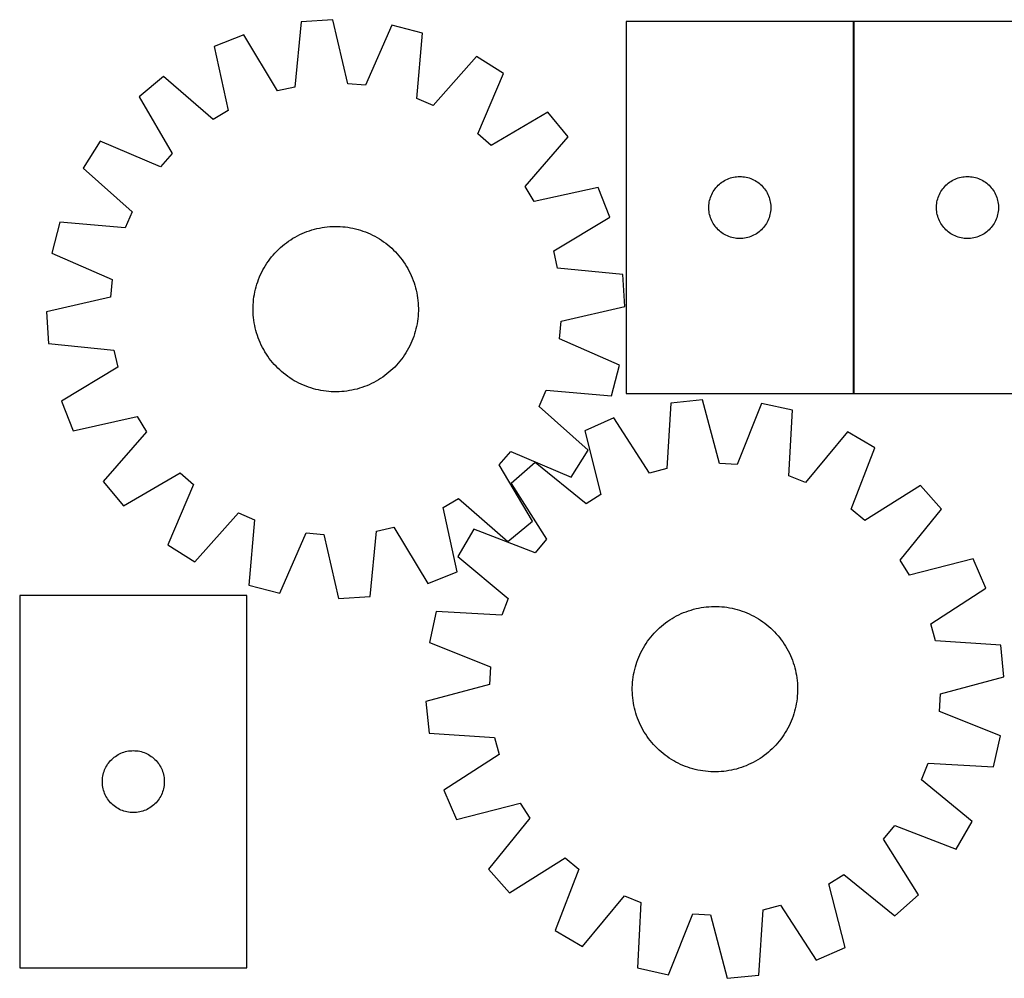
# Model space of a CAD drawing. Header units: millimetres. Extents: x 7 to 1493, y 7 to 471.
# Tile 2 of 4: x 268 to 744, y 7 to 471. Entities that reach past the tile are written whole.
import ezdxf

# ---------------------------------------------------------------- set-up
doc = ezdxf.new("R2010")
doc.units = ezdxf.units.MM
doc.layers.add('COMMON', color=5, linetype='CONTINUOUS', true_color=0x0000ff)
doc.layers.add('CUT', color=7, linetype='CONTINUOUS', true_color=0x000000)

msp = doc.modelspace()

# ---------------------------------------------------------------- linework, layer by layer
at = {"layer": 'COMMON'}
msp.add_line((671.262406, 289.876767), (671.262406, 469.876767), dxfattribs=at)
at = {"layer": 'CUT'}
for p, q in [((403.911977, 469.749471), (400.798048, 438.13811)), ((419.266126, 470.739756), (403.911977, 469.749471)), ((426.414991, 439.790306), (419.266126, 470.739756)), ((447.682512, 468.098771), (434.952542, 438.996836)), ((462.59119, 464.295894), (447.682512, 468.098771)), ((561.162405, 469.876767), (561.162405, 289.876767)), ((671.162405, 469.876767), (561.162405, 469.876767)), ((671.162405, 289.876767), (671.162405, 469.876767)), ((671.362406, 469.876767), (671.362406, 289.876767)), ((781.362406, 469.876767), (671.362406, 469.876767)), ((376.070278, 463.480052), (361.77363, 457.793542)), ((392.433159, 436.254496), (376.070278, 463.480052)), ((459.826259, 432.652097), (462.59119, 464.295894)), ((361.77363, 457.793542), (368.580556, 426.767093)), ((488.80067, 453.003022), (467.700757, 429.259214)), ((501.804512, 444.779237), (488.80067, 453.003022)), ((337.231958, 443.227411), (325.392265, 433.401312)), ((361.207142, 422.390778), (337.231958, 443.227411)), ((489.396435, 415.538608), (501.804512, 444.779237)), ((434.952542, 438.996836), (426.414991, 439.790306)), ((400.798048, 438.13811), (392.433159, 436.254496)), ((325.392265, 433.401312), (341.453736, 405.996862)), ((467.700757, 429.259214), (459.826259, 432.652097)), ((368.580556, 426.767093), (361.207142, 422.390778)), ((523.24152, 425.939902), (495.837069, 409.878431)), ((533.067619, 414.100209), (523.24152, 425.939902)), ((495.837069, 409.878431), (489.396435, 415.538608)), ((306.55293, 411.964305), (298.329145, 398.960463)), ((335.793559, 399.556228), (306.55293, 411.964305)), ((512.230985, 390.125025), (533.067619, 414.100209)), ((341.453736, 405.996862), (335.793559, 399.556228)), ((298.329145, 398.960463), (322.072953, 377.860549)), ((605.693242, 390.61905), (606.260123, 391.143746)), ((606.260123, 391.143746), (606.853262, 391.638564)), ((606.853262, 391.638564), (607.471088, 392.102192)), ((607.471088, 392.102192), (608.111962, 392.533401)), ((608.111962, 392.533401), (608.774184, 392.931046)), ((608.774184, 392.931046), (609.455998, 393.294073)), ((609.455998, 393.294073), (610.155596, 393.621521)), ((610.155596, 393.621521), (610.871123, 393.912519)), ((610.871123, 393.912519), (611.600682, 394.166298)), ((611.600682, 394.166298), (612.342338, 394.382183)), ((612.342338, 394.382183), (613.094124, 394.559602)), ((613.094124, 394.559602), (613.854046, 394.698086)), ((613.854046, 394.698086), (614.62009, 394.797265)), ((614.62009, 394.797265), (615.390223, 394.856879)), ((615.390223, 394.856879), (616.162405, 394.876767)), ((616.162405, 394.876767), (616.934586, 394.856879)), ((616.934586, 394.856879), (617.70472, 394.797265)), ((617.70472, 394.797265), (618.470763, 394.698086)), ((618.470763, 394.698086), (619.230686, 394.559602)), ((619.230686, 394.559602), (619.982471, 394.382183)), ((619.982471, 394.382183), (620.724127, 394.166298)), ((620.724127, 394.166298), (621.453686, 393.912519)), ((621.453686, 393.912519), (622.169213, 393.621521)), ((622.169213, 393.621521), (622.868812, 393.294073)), ((622.868812, 393.294073), (623.550626, 392.931046)), ((623.550626, 392.931046), (624.212848, 392.533401)), ((624.212848, 392.533401), (624.853721, 392.102192)), ((624.853721, 392.102192), (625.471547, 391.638564)), ((625.471547, 391.638564), (626.064687, 391.143746)), ((626.064687, 391.143746), (626.631567, 390.61905)), ((715.893243, 390.61905), (716.460124, 391.143746)), ((716.460124, 391.143746), (717.053263, 391.638564)), ((717.053263, 391.638564), (717.671089, 392.102192)), ((717.671089, 392.102192), (718.311963, 392.533401)), ((718.311963, 392.533401), (718.974185, 392.931046)), ((718.974185, 392.931046), (719.655999, 393.294073)), ((719.655999, 393.294073), (720.355597, 393.621521)), ((720.355597, 393.621521), (721.071124, 393.912519)), ((721.071124, 393.912519), (721.800683, 394.166298)), ((721.800683, 394.166298), (722.542339, 394.382183)), ((722.542339, 394.382183), (723.294125, 394.559602)), ((723.294125, 394.559602), (724.054047, 394.698086)), ((724.054047, 394.698086), (724.820091, 394.797265)), ((724.820091, 394.797265), (725.590224, 394.856879)), ((725.590224, 394.856879), (726.362406, 394.876767)), ((726.362406, 394.876767), (727.134587, 394.856879)), ((727.134587, 394.856879), (727.904721, 394.797265)), ((727.904721, 394.797265), (728.670764, 394.698086)), ((728.670764, 394.698086), (729.430687, 394.559602)), ((729.430687, 394.559602), (730.182472, 394.382183)), ((730.182472, 394.382183), (730.924128, 394.166298)), ((730.924128, 394.166298), (731.653687, 393.912519)), ((731.653687, 393.912519), (732.369214, 393.621521)), ((732.369214, 393.621521), (733.068813, 393.294073)), ((733.068813, 393.294073), (733.750627, 392.931046)), ((733.750627, 392.931046), (734.412849, 392.533401)), ((734.412849, 392.533401), (735.053722, 392.102192)), ((735.053722, 392.102192), (735.671548, 391.638564)), ((735.671548, 391.638564), (736.264688, 391.143746)), ((736.264688, 391.143746), (736.831568, 390.61905)), ((516.607301, 382.751611), (512.230985, 390.125025)), ((547.63375, 389.558537), (516.607301, 382.751611)), ((553.320259, 375.261889), (547.63375, 389.558537)), ((602.267545, 385.527686), (602.576871, 386.235483)), ((602.576871, 386.235483), (602.922223, 386.926418)), ((602.922223, 386.926418), (603.302685, 387.598659)), ((603.302685, 387.598659), (603.717249, 388.250423)), ((603.717249, 388.250423), (604.164816, 388.879981)), ((604.164816, 388.879981), (604.644198, 389.485665)), ((604.644198, 389.485665), (605.154124, 390.065867)), ((605.154124, 390.065867), (605.693242, 390.61905)), ((626.631567, 390.61905), (627.170685, 390.065867)), ((627.170685, 390.065867), (627.680611, 389.485665)), ((627.680611, 389.485665), (628.159993, 388.879981)), ((628.159993, 388.879981), (628.60756, 388.250423)), ((628.60756, 388.250423), (629.022124, 387.598659)), ((629.022124, 387.598659), (629.402587, 386.926418)), ((629.402587, 386.926418), (629.747939, 386.235483)), ((629.747939, 386.235483), (630.057264, 385.527686)), ((712.467546, 385.527686), (712.776872, 386.235483)), ((712.776872, 386.235483), (713.122224, 386.926418)), ((713.122224, 386.926418), (713.502686, 387.598659)), ((713.502686, 387.598659), (713.91725, 388.250423)), ((713.91725, 388.250423), (714.364817, 388.879981)), ((714.364817, 388.879981), (714.844199, 389.485665)), ((714.844199, 389.485665), (715.354125, 390.065867)), ((715.354125, 390.065867), (715.893243, 390.61905)), ((736.831568, 390.61905), (737.370686, 390.065867)), ((737.370686, 390.065867), (737.880612, 389.485665)), ((737.880612, 389.485665), (738.359994, 388.879981)), ((738.359994, 388.879981), (738.807561, 388.250423)), ((738.807561, 388.250423), (739.222125, 387.598659)), ((739.222125, 387.598659), (739.602588, 386.926418)), ((739.602588, 386.926418), (739.94794, 386.235483)), ((739.94794, 386.235483), (740.257265, 385.527686)), ((601.207142, 381.034399), (601.286565, 381.802743)), ((601.286565, 381.802743), (601.405435, 382.565979)), ((601.405435, 382.565979), (601.563439, 383.322083)), ((601.563439, 383.322083), (601.760157, 384.069052)), ((601.760157, 384.069052), (601.995066, 384.804903)), ((601.995066, 384.804903), (602.267545, 385.527686)), ((630.057264, 385.527686), (630.329743, 384.804903)), ((630.329743, 384.804903), (630.564653, 384.069052)), ((630.564653, 384.069052), (630.76137, 383.322083)), ((630.76137, 383.322083), (630.919374, 382.565979)), ((630.919374, 382.565979), (631.038245, 381.802743)), ((631.038245, 381.802743), (631.117668, 381.034399)), ((711.407143, 381.034399), (711.486566, 381.802743)), ((711.486566, 381.802743), (711.605436, 382.565979)), ((711.605436, 382.565979), (711.76344, 383.322083)), ((711.76344, 383.322083), (711.960158, 384.069052)), ((711.960158, 384.069052), (712.195067, 384.804903)), ((712.195067, 384.804903), (712.467546, 385.527686)), ((740.257265, 385.527686), (740.529744, 384.804903)), ((740.529744, 384.804903), (740.764654, 384.069052)), ((740.764654, 384.069052), (740.961371, 383.322083)), ((740.961371, 383.322083), (741.119375, 382.565979)), ((741.119375, 382.565979), (741.238246, 381.802743)), ((741.238246, 381.802743), (741.317669, 381.034399)), ((322.072953, 377.860549), (318.68007, 369.986051)), ((601.167378, 380.262986), (601.207142, 381.034399)), ((601.167378, 379.490548), (601.167378, 380.262986)), ((601.207142, 378.719135), (601.167378, 379.490548)), ((601.286565, 377.950792), (601.207142, 378.719135)), ((601.405435, 377.187556), (601.286565, 377.950792)), ((601.563439, 376.431451), (601.405435, 377.187556)), ((630.919374, 377.187556), (630.76137, 376.431451)), ((631.038245, 377.950792), (630.919374, 377.187556)), ((631.117668, 378.719135), (631.038245, 377.950792)), ((631.117668, 381.034399), (631.157432, 380.262986)), ((631.157432, 379.490548), (631.117668, 378.719135)), ((631.157432, 380.262986), (631.157432, 379.490548)), ((711.367379, 380.262986), (711.407143, 381.034399)), ((711.367379, 379.490548), (711.367379, 380.262986)), ((711.407143, 378.719135), (711.367379, 379.490548)), ((711.486566, 377.950792), (711.407143, 378.719135)), ((711.605436, 377.187556), (711.486566, 377.950792)), ((711.76344, 376.431451), (711.605436, 377.187556)), ((741.119375, 377.187556), (740.961371, 376.431451)), ((741.238246, 377.950792), (741.119375, 377.187556)), ((741.317669, 378.719135), (741.238246, 377.950792)), ((741.317669, 381.034399), (741.357433, 380.262986)), ((741.357433, 379.490548), (741.317669, 378.719135)), ((741.357433, 380.262986), (741.357433, 379.490548)), ((287.036273, 372.750983), (283.233396, 357.842305)), ((318.68007, 369.986051), (287.036273, 372.750983)), ((526.094704, 358.899008), (553.320259, 375.261889)), ((601.760157, 375.684483), (601.563439, 376.431451)), ((601.995066, 374.948631), (601.760157, 375.684483)), ((602.267545, 374.225849), (601.995066, 374.948631)), ((602.576871, 373.518051), (602.267545, 374.225849)), ((602.922223, 372.827116), (602.576871, 373.518051)), ((603.302685, 372.154875), (602.922223, 372.827116)), ((603.717249, 371.503111), (603.302685, 372.154875)), ((629.022124, 372.154875), (628.60756, 371.503111)), ((629.402587, 372.827116), (629.022124, 372.154875)), ((629.747939, 373.518051), (629.402587, 372.827116)), ((630.057264, 374.225849), (629.747939, 373.518051)), ((630.329743, 374.948631), (630.057264, 374.225849)), ((630.564653, 375.684483), (630.329743, 374.948631)), ((630.76137, 376.431451), (630.564653, 375.684483)), ((711.960158, 375.684483), (711.76344, 376.431451)), ((712.195067, 374.948631), (711.960158, 375.684483)), ((712.467546, 374.225849), (712.195067, 374.948631)), ((712.776872, 373.518051), (712.467546, 374.225849)), ((713.122224, 372.827116), (712.776872, 373.518051)), ((713.502686, 372.154875), (713.122224, 372.827116)), ((713.91725, 371.503111), (713.502686, 372.154875)), ((739.222125, 372.154875), (738.807561, 371.503111)), ((739.602588, 372.827116), (739.222125, 372.154875)), ((739.94794, 373.518051), (739.602588, 372.827116)), ((740.257265, 374.225849), (739.94794, 373.518051)), ((740.529744, 374.948631), (740.257265, 374.225849)), ((740.764654, 375.684483), (740.529744, 374.948631)), ((740.961371, 376.431451), (740.764654, 375.684483)), ((403.214508, 366.776866), (404.354837, 367.304744)), ((404.354837, 367.304744), (405.511185, 367.796544)), ((405.511185, 367.796544), (406.68241, 368.251779)), ((406.68241, 368.251779), (407.867356, 368.67)), ((407.867356, 368.67), (409.064854, 369.050795)), ((409.064854, 369.050795), (410.273723, 369.393788)), ((410.273723, 369.393788), (411.492768, 369.69864)), ((411.492768, 369.69864), (412.720788, 369.96505)), ((412.720788, 369.96505), (413.95657, 370.192756)), ((413.95657, 370.192756), (415.198894, 370.381533)), ((415.198894, 370.381533), (416.446536, 370.531194)), ((416.446536, 370.531194), (417.698262, 370.641592)), ((417.698262, 370.641592), (418.952838, 370.712618)), ((418.952838, 370.712618), (420.209027, 370.744202)), ((420.209027, 370.744202), (421.465587, 370.736312)), ((421.465587, 370.736312), (422.72128, 370.688956)), ((422.72128, 370.688956), (423.974866, 370.602182)), ((423.974866, 370.602182), (425.225107, 370.476074)), ((425.225107, 370.476074), (426.470771, 370.310758)), ((426.470771, 370.310758), (427.710627, 370.106396)), ((427.710627, 370.106396), (428.943452, 369.86319)), ((428.943452, 369.86319), (430.168029, 369.58138)), ((430.168029, 369.58138), (431.383151, 369.261244)), ((431.383151, 369.261244), (432.587617, 368.903098)), ((432.587617, 368.903098), (433.780239, 368.507296)), ((433.780239, 368.507296), (434.95984, 368.074228)), ((434.95984, 368.074228), (436.125256, 367.604321)), ((436.125256, 367.604321), (437.275337, 367.09804)), ((437.275337, 367.09804), (438.408948, 366.555884)), ((604.164816, 370.873553), (603.717249, 371.503111)), ((604.644198, 370.26787), (604.164816, 370.873553)), ((605.154124, 369.687667), (604.644198, 370.26787)), ((605.693242, 369.134484), (605.154124, 369.687667)), ((606.260123, 368.609788), (605.693242, 369.134484)), ((606.853262, 368.11497), (606.260123, 368.609788)), ((607.471088, 367.651342), (606.853262, 368.11497)), ((608.111962, 367.220134), (607.471088, 367.651342)), ((608.774184, 366.822489), (608.111962, 367.220134)), ((624.212848, 367.220134), (623.550626, 366.822489)), ((624.853721, 367.651342), (624.212848, 367.220134)), ((625.471547, 368.11497), (624.853721, 367.651342)), ((626.064687, 368.609788), (625.471547, 368.11497)), ((626.631567, 369.134484), (626.064687, 368.609788)), ((627.170685, 369.687667), (626.631567, 369.134484)), ((627.680611, 370.26787), (627.170685, 369.687667)), ((628.159993, 370.873553), (627.680611, 370.26787)), ((628.60756, 371.503111), (628.159993, 370.873553)), ((714.364817, 370.873553), (713.91725, 371.503111)), ((714.844199, 370.26787), (714.364817, 370.873553)), ((715.354125, 369.687667), (714.844199, 370.26787)), ((715.893243, 369.134484), (715.354125, 369.687667)), ((716.460124, 368.609788), (715.893243, 369.134484)), ((717.053263, 368.11497), (716.460124, 368.609788)), ((717.671089, 367.651342), (717.053263, 368.11497)), ((718.311963, 367.220134), (717.671089, 367.651342)), ((718.974185, 366.822489), (718.311963, 367.220134)), ((734.412849, 367.220134), (733.750627, 366.822489)), ((735.053722, 367.651342), (734.412849, 367.220134)), ((735.671548, 368.11497), (735.053722, 367.651342)), ((736.264688, 368.609788), (735.671548, 368.11497)), ((736.831568, 369.134484), (736.264688, 368.609788)), ((737.370686, 369.687667), (736.831568, 369.134484)), ((737.880612, 370.26787), (737.370686, 369.687667)), ((738.359994, 370.873553), (737.880612, 370.26787)), ((738.807561, 371.503111), (738.359994, 370.873553)), ((395.77298, 362.119611), (396.770693, 362.883532)), ((396.770693, 362.883532), (397.79191, 363.615736)), ((397.79191, 363.615736), (398.835621, 364.315503)), ((398.835621, 364.315503), (399.900798, 364.98214)), ((399.900798, 364.98214), (400.986389, 365.61499)), ((400.986389, 365.61499), (402.091322, 366.213429)), ((402.091322, 366.213429), (403.214508, 366.776866)), ((438.408948, 366.555884), (439.524969, 365.978387)), ((439.524969, 365.978387), (440.622301, 365.366121)), ((440.622301, 365.366121), (441.699859, 364.719688)), ((441.699859, 364.719688), (442.756581, 364.039728)), ((442.756581, 364.039728), (443.791423, 363.32691)), ((443.791423, 363.32691), (444.803364, 362.581939)), ((444.803364, 362.581939), (445.791406, 361.80555)), ((609.455998, 366.459461), (608.774184, 366.822489)), ((610.155596, 366.132014), (609.455998, 366.459461)), ((610.871123, 365.841015), (610.155596, 366.132014)), ((611.600682, 365.587236), (610.871123, 365.841015)), ((612.342338, 365.371351), (611.600682, 365.587236)), ((613.094124, 365.193932), (612.342338, 365.371351)), ((613.854046, 365.055449), (613.094124, 365.193932)), ((614.62009, 364.956269), (613.854046, 365.055449)), ((615.390223, 364.896656), (614.62009, 364.956269)), ((616.162405, 364.876767), (615.390223, 364.896656)), ((616.934586, 364.896656), (616.162405, 364.876767)), ((617.70472, 364.956269), (616.934586, 364.896656)), ((618.470763, 365.055449), (617.70472, 364.956269)), ((619.230686, 365.193932), (618.470763, 365.055449)), ((619.982471, 365.371351), (619.230686, 365.193932)), ((620.724127, 365.587236), (619.982471, 365.371351)), ((621.453686, 365.841015), (620.724127, 365.587236)), ((622.169213, 366.132014), (621.453686, 365.841015)), ((622.868812, 366.459461), (622.169213, 366.132014)), ((623.550626, 366.822489), (622.868812, 366.459461)), ((719.655999, 366.459461), (718.974185, 366.822489)), ((720.355597, 366.132014), (719.655999, 366.459461)), ((721.071124, 365.841015), (720.355597, 366.132014)), ((721.800683, 365.587236), (721.071124, 365.841015)), ((722.542339, 365.371351), (721.800683, 365.587236)), ((723.294125, 365.193932), (722.542339, 365.371351)), ((724.054047, 365.055449), (723.294125, 365.193932)), ((724.820091, 364.956269), (724.054047, 365.055449)), ((725.590224, 364.896656), (724.820091, 364.956269)), ((726.362406, 364.876767), (725.590224, 364.896656)), ((727.134587, 364.896656), (726.362406, 364.876767)), ((727.904721, 364.956269), (727.134587, 364.896656)), ((728.670764, 365.055449), (727.904721, 364.956269)), ((729.430687, 365.193932), (728.670764, 365.055449)), ((730.182472, 365.371351), (729.430687, 365.193932)), ((730.924128, 365.587236), (730.182472, 365.371351)), ((731.653687, 365.841015), (730.924128, 365.587236)), ((732.369214, 366.132014), (731.653687, 365.841015)), ((733.068813, 366.459461), (732.369214, 366.132014)), ((733.750627, 366.822489), (733.068813, 366.459461)), ((283.233396, 357.842305), (312.335331, 345.112334)), ((390.333658, 356.914366), (391.170554, 357.851709)), ((391.170554, 357.851709), (392.036481, 358.762301)), ((392.036481, 358.762301), (392.930582, 359.645245)), ((392.930582, 359.645245), (393.851976, 360.499668)), ((393.851976, 360.499668), (394.799754, 361.324728)), ((394.799754, 361.324728), (395.77298, 362.119611)), ((445.791406, 361.80555), (446.754574, 360.998509)), ((446.754574, 360.998509), (447.691916, 360.161613)), ((447.691916, 360.161613), (448.602508, 359.295686)), ((448.602508, 359.295686), (449.485452, 358.401585)), ((449.485452, 358.401585), (450.339876, 357.480191)), ((450.339876, 357.480191), (451.164936, 356.532413)), ((527.978317, 350.534119), (526.094704, 358.899008)), ((386.612479, 351.859652), (387.292439, 352.916373)), ((387.292439, 352.916373), (388.005257, 353.951215)), ((388.005257, 353.951215), (388.750228, 354.963157)), ((388.750228, 354.963157), (389.526617, 355.951199)), ((389.526617, 355.951199), (390.333658, 356.914366)), ((451.164936, 356.532413), (451.959818, 355.559187)), ((451.959818, 355.559187), (452.723739, 354.561474)), ((452.723739, 354.561474), (453.455944, 353.540257)), ((453.455944, 353.540257), (454.15571, 352.496546)), ((384.234127, 347.435129), (384.776283, 348.56874)), ((384.776283, 348.56874), (385.35378, 349.684762)), ((385.35378, 349.684762), (385.966046, 350.782093)), ((385.966046, 350.782093), (386.612479, 351.859652)), ((454.15571, 352.496546), (454.822348, 351.431369)), ((454.822348, 351.431369), (455.455198, 350.345778)), ((455.455198, 350.345778), (456.053637, 349.240845)), ((456.053637, 349.240845), (456.617073, 348.117659)), ((456.617073, 348.117659), (457.144952, 346.97733)), ((559.589679, 347.42019), (527.978317, 350.534119)), ((312.335331, 345.112334), (311.541861, 336.574783)), ((382.429069, 342.747409), (382.824871, 343.940031)), ((382.824871, 343.940031), (383.257939, 345.119632)), ((383.257939, 345.119632), (383.727846, 346.285048)), ((383.727846, 346.285048), (384.234127, 347.435129)), ((457.144952, 346.97733), (457.636751, 345.820982)), ((457.636751, 345.820982), (458.091986, 344.649757)), ((458.091986, 344.649757), (458.510208, 343.464811)), ((458.510208, 343.464811), (458.891003, 342.267313)), ((560.579964, 332.066041), (559.589679, 347.42019)), ((381.225771, 337.870419), (381.468977, 339.103244)), ((381.468977, 339.103244), (381.750787, 340.327822)), ((381.750787, 340.327822), (382.070923, 341.542943)), ((382.070923, 341.542943), (382.429069, 342.747409)), ((458.891003, 342.267313), (459.233995, 341.058444)), ((459.233995, 341.058444), (459.538847, 339.839399)), ((459.538847, 339.839399), (459.805258, 338.611379)), ((459.805258, 338.611379), (460.032964, 337.375597)), ((311.541861, 336.574783), (280.592411, 329.425918)), ((380.643211, 332.881073), (380.729985, 334.134658)), ((380.729985, 334.134658), (380.856093, 335.3849)), ((380.856093, 335.3849), (381.021409, 336.630563)), ((381.021409, 336.630563), (381.225771, 337.870419)), ((460.032964, 337.375597), (460.22174, 336.133273)), ((460.22174, 336.133273), (460.371402, 334.885631)), ((460.371402, 334.885631), (460.4818, 333.633905)), ((460.4818, 333.633905), (460.552826, 332.379329)), ((280.592411, 329.425918), (281.582696, 314.07177)), ((380.587965, 330.368819), (380.595855, 331.62538)), ((380.619549, 329.112631), (380.587965, 330.368819)), ((380.595855, 331.62538), (380.643211, 332.881073)), ((380.690575, 327.858054), (380.619549, 329.112631)), ((460.576519, 329.86658), (460.529164, 328.610887)), ((460.552826, 332.379329), (460.584409, 331.12314)), ((460.584409, 331.12314), (460.576519, 329.86658)), ((529.630513, 324.917176), (560.579964, 332.066041)), ((380.800973, 326.606328), (380.690575, 327.858054)), ((380.950634, 325.358687), (380.800973, 326.606328)), ((381.139411, 324.116362), (380.950634, 325.358687)), ((381.367117, 322.88058), (381.139411, 324.116362)), ((460.150966, 324.861396), (459.946603, 323.62154)), ((460.316282, 326.10706), (460.150966, 324.861396)), ((460.44239, 327.357301), (460.316282, 326.10706)), ((460.529164, 328.610887), (460.44239, 327.357301)), ((528.837043, 316.379625), (529.630513, 324.917176)), ((381.633527, 321.652561), (381.367117, 322.88058)), ((381.938379, 320.433515), (381.633527, 321.652561)), ((382.281372, 319.224647), (381.938379, 320.433515)), ((459.101452, 319.949016), (458.743306, 318.74455)), ((459.421587, 321.164138), (459.101452, 319.949016)), ((459.703397, 322.388715), (459.421587, 321.164138)), ((459.946603, 323.62154), (459.703397, 322.388715)), ((382.662167, 318.027149), (382.281372, 319.224647)), ((383.080388, 316.842202), (382.662167, 318.027149)), ((383.535623, 315.670977), (383.080388, 316.842202)), ((384.027423, 314.51463), (383.535623, 315.670977)), ((457.444529, 315.206911), (456.938248, 314.05683)), ((457.914435, 316.372327), (457.444529, 315.206911)), ((458.347504, 317.551928), (457.914435, 316.372327)), ((458.743306, 318.74455), (458.347504, 317.551928)), ((557.938978, 303.649655), (528.837043, 316.379625)), ((281.582696, 314.07177), (313.194057, 310.957841)), ((313.194057, 310.957841), (315.077671, 302.592952)), ((384.555301, 313.3743), (384.027423, 314.51463)), ((385.118738, 312.251115), (384.555301, 313.3743)), ((385.717177, 311.146181), (385.118738, 312.251115)), ((386.350027, 310.06059), (385.717177, 311.146181)), ((387.016664, 308.995414), (386.350027, 310.06059)), ((455.206328, 310.709866), (454.559896, 309.632308)), ((455.818595, 311.807198), (455.206328, 310.709866)), ((456.396091, 312.923219), (455.818595, 311.807198)), ((456.938248, 314.05683), (456.396091, 312.923219)), ((387.716431, 307.951702), (387.016664, 308.995414)), ((388.448635, 306.930486), (387.716431, 307.951702)), ((389.212556, 305.932772), (388.448635, 306.930486)), ((390.007439, 304.959546), (389.212556, 305.932772)), ((451.645758, 305.540761), (450.838717, 304.577593)), ((452.422147, 306.528803), (451.645758, 305.540761)), ((453.167118, 307.540744), (452.422147, 306.528803)), ((453.879935, 308.575586), (453.167118, 307.540744)), ((454.559896, 309.632308), (453.879935, 308.575586)), ((315.077671, 302.592952), (287.852115, 286.230071)), ((390.832499, 304.011769), (390.007439, 304.959546)), ((391.686922, 303.090375), (390.832499, 304.011769)), ((392.569866, 302.196273), (391.686922, 303.090375)), ((393.480458, 301.330347), (392.569866, 302.196273)), ((394.417801, 300.49345), (393.480458, 301.330347)), ((395.380968, 299.686409), (394.417801, 300.49345)), ((447.320398, 300.992291), (446.372621, 300.167231)), ((448.241792, 301.846715), (447.320398, 300.992291)), ((449.135894, 302.729659), (448.241792, 301.846715)), ((450.00182, 303.640251), (449.135894, 302.729659)), ((450.838717, 304.577593), (450.00182, 303.640251)), ((554.136102, 288.740977), (557.938978, 303.649655)), ((396.36901, 298.91002), (395.380968, 299.686409)), ((397.380952, 298.165049), (396.36901, 298.91002)), ((398.415794, 297.452232), (397.380952, 298.165049)), ((399.472515, 296.772271), (398.415794, 297.452232)), ((400.550074, 296.125839), (399.472515, 296.772271)), ((401.647405, 295.513572), (400.550074, 296.125839)), ((402.763427, 294.936076), (401.647405, 295.513572)), ((440.185986, 295.876969), (439.081052, 295.27853)), ((441.271577, 296.509819), (440.185986, 295.876969)), ((442.336753, 297.176457), (441.271577, 296.509819)), ((443.380465, 297.876223), (442.336753, 297.176457)), ((444.401681, 298.608428), (443.380465, 297.876223)), ((445.399395, 299.372349), (444.401681, 298.608428)), ((446.372621, 300.167231), (445.399395, 299.372349)), ((403.897038, 294.393919), (402.763427, 294.936076)), ((405.047119, 293.887638), (403.897038, 294.393919)), ((406.212535, 293.417732), (405.047119, 293.887638)), ((407.392136, 292.984663), (406.212535, 293.417732)), ((408.584758, 292.588861), (407.392136, 292.984663)), ((409.789224, 292.230715), (408.584758, 292.588861)), ((411.004345, 291.91058), (409.789224, 292.230715)), ((412.228923, 291.62877), (411.004345, 291.91058)), ((413.461748, 291.385564), (412.228923, 291.62877)), ((414.701604, 291.181201), (413.461748, 291.385564)), ((415.947267, 291.015885), (414.701604, 291.181201)), ((417.197509, 290.889777), (415.947267, 291.015885)), ((418.451094, 290.803003), (417.197509, 290.889777)), ((419.706787, 290.755648), (418.451094, 290.803003)), ((420.963348, 290.747758), (419.706787, 290.755648)), ((422.219536, 290.779341), (420.963348, 290.747758)), ((423.474113, 290.850367), (422.219536, 290.779341)), ((424.725839, 290.960765), (423.474113, 290.850367)), ((425.97348, 291.110427), (424.725839, 290.960765)), ((427.215805, 291.299203), (425.97348, 291.110427)), ((428.451587, 291.526909), (427.215805, 291.299203)), ((429.679606, 291.79332), (428.451587, 291.526909)), ((430.898652, 292.098172), (429.679606, 291.79332)), ((432.10752, 292.441164), (430.898652, 292.098172)), ((433.305018, 292.821959), (432.10752, 292.441164)), ((434.489965, 293.240181), (433.305018, 292.821959)), ((435.66119, 293.695416), (434.489965, 293.240181)), ((436.817537, 294.187215), (435.66119, 293.695416)), ((437.957867, 294.715094), (436.817537, 294.187215)), ((439.081052, 295.27853), (437.957867, 294.715094)), ((519.099422, 283.63141), (522.492305, 291.505908)), ((522.492305, 291.505908), (554.136102, 288.740977)), ((287.852115, 286.230071), (293.538625, 271.933422)), ((561.162405, 289.876767), (671.162405, 289.876767)), ((598.159943, 286.7794), (582.847298, 285.27825)), ((606.335703, 256.085236), (598.159943, 286.7794)), ((671.362406, 289.876767), (781.362406, 289.876767)), ((542.843229, 262.531497), (519.099422, 283.63141)), ((582.847298, 285.27825), (580.788005, 253.58071)), ((626.648527, 285.08637), (614.894945, 255.576574)), ((641.675599, 281.782181), (626.648527, 285.08637)), ((639.966191, 250.063848), (641.675599, 281.782181)), ((293.538625, 271.933422), (324.565074, 278.740348)), ((324.565074, 278.740348), (328.941389, 271.366934)), ((555.229868, 278.08496), (541.130558, 271.925415)), ((572.490496, 251.419525), (555.229868, 278.08496)), ((541.130558, 271.925415), (548.967133, 241.142906)), ((328.941389, 271.366934), (308.104756, 247.39175)), ((668.246678, 271.368557), (647.949329, 246.93513)), ((681.517222, 263.582466), (668.246678, 271.368557)), ((534.619444, 249.527655), (542.843229, 262.531497)), ((670.089974, 233.944775), (681.517222, 263.582466)), ((499.718638, 255.495098), (505.378815, 261.935732)), ((505.378815, 261.935732), (534.619444, 249.527655)), ((515.780109, 228.090647), (499.718638, 255.495098)), ((517.087671, 256.549934), (505.581835, 246.334932)), ((541.743577, 236.523425), (517.087671, 256.549934)), ((580.788005, 253.58071), (572.490496, 251.419525)), ((614.894945, 255.576574), (606.335703, 256.085236)), ((317.930855, 235.552058), (345.335305, 251.613529)), ((345.335305, 251.613529), (351.775939, 245.953352)), ((647.949329, 246.93513), (639.966191, 250.063848)), ((308.104756, 247.39175), (317.930855, 235.552058)), ((351.775939, 245.953352), (339.367862, 216.712723)), ((505.581835, 246.334932), (522.547179, 219.480661)), ((703.569834, 245.467606), (676.715563, 228.502262)), ((713.784836, 233.96177), (703.569834, 245.467606)), ((472.591819, 234.724866), (479.965233, 239.101182)), ((479.965233, 239.101182), (503.940417, 218.264548)), ((548.967133, 241.142906), (541.743577, 236.523425)), ((479.398745, 203.698417), (472.591819, 234.724866)), ((676.715563, 228.502262), (670.089974, 233.944775)), ((693.758327, 209.305864), (713.784836, 233.96177)), ((352.371704, 208.488938), (373.471618, 232.232745)), ((373.471618, 232.232745), (381.346116, 228.839862)), ((381.346116, 228.839862), (378.581184, 197.196065)), ((440.374326, 223.35385), (448.739215, 225.237463)), ((448.739215, 225.237463), (465.102096, 198.011908)), ((487.466975, 224.28232), (479.680883, 211.011777)), ((517.104666, 212.855072), (487.466975, 224.28232)), ((503.940417, 218.264548), (515.780109, 228.090647)), ((393.489862, 193.393189), (406.219833, 222.495124)), ((406.219833, 222.495124), (414.757384, 221.701654)), ((414.757384, 221.701654), (421.906249, 190.752203)), ((437.260397, 191.742488), (440.374326, 223.35385)), ((522.547179, 219.480661), (517.104666, 212.855072)), ((339.367862, 216.712723), (352.371704, 208.488938)), ((479.680883, 211.011777), (504.11431, 190.714427)), ((729.160316, 209.918882), (698.377808, 202.082307)), ((735.319862, 195.819572), (729.160316, 209.918882)), ((698.377808, 202.082307), (693.758327, 209.305864)), ((465.102096, 198.011908), (479.398745, 203.698417)), ((378.581184, 197.196065), (393.489862, 193.393189)), ((708.654426, 178.558944), (735.319862, 195.819572)), ((377.633574, 192.167299), (267.633574, 192.167299)), ((267.633574, 192.167299), (267.633574, 12.167299)), ((377.633574, 12.167299), (377.633574, 192.167299)), ((421.906249, 190.752203), (437.260397, 191.742488)), ((504.11431, 190.714427), (500.985593, 182.731289)), ((594.974831, 185.842599), (596.202343, 186.11134)), ((596.202343, 186.11134), (597.43769, 186.341391)), ((597.43769, 186.341391), (598.679654, 186.532525)), ((598.679654, 186.532525), (599.927009, 186.684555)), ((599.927009, 186.684555), (601.178524, 186.797328)), ((601.178524, 186.797328), (602.432963, 186.870735)), ((602.432963, 186.870735), (603.689089, 186.904703)), ((603.689089, 186.904703), (604.945663, 186.899199)), ((604.945663, 186.899199), (606.201443, 186.854227)), ((606.201443, 186.854227), (607.455191, 186.769832)), ((607.455191, 186.769832), (608.70567, 186.646098)), ((608.70567, 186.646098), (609.951645, 186.483146)), ((609.951645, 186.483146), (611.191886, 186.281138)), ((611.191886, 186.281138), (612.425171, 186.040272)), ((612.425171, 186.040272), (613.650281, 185.760787)), ((469.26726, 184.440697), (465.96307, 169.413626)), ((500.985593, 182.731289), (469.26726, 184.440697)), ((582.327925, 180.435446), (583.391834, 181.104104)), ((583.391834, 181.104104), (584.476222, 181.739014)), ((584.476222, 181.739014), (585.580017, 182.339549)), ((585.580017, 182.339549), (586.702131, 182.905117)), ((586.702131, 182.905117), (587.841457, 183.435159)), ((587.841457, 183.435159), (588.996869, 183.929152)), ((588.996869, 183.929152), (590.167227, 184.38661)), ((590.167227, 184.38661), (591.351378, 184.80708)), ((591.351378, 184.80708), (592.548151, 185.190147)), ((592.548151, 185.190147), (593.756366, 185.535433)), ((593.756366, 185.535433), (594.974831, 185.842599)), ((613.650281, 185.760787), (614.866008, 185.442959)), ((614.866008, 185.442959), (616.071151, 185.0871)), ((616.071151, 185.0871), (617.264523, 184.693562)), ((617.264523, 184.693562), (618.444944, 184.262734)), ((618.444944, 184.262734), (619.61125, 183.79504)), ((619.61125, 183.79504), (620.762289, 183.290943)), ((620.762289, 183.290943), (621.896927, 182.750939)), ((621.896927, 182.750939), (623.014043, 182.175562)), ((623.014043, 182.175562), (624.112535, 181.565379)), ((624.112535, 181.565379), (625.191318, 180.920993)), ((576.431761, 175.753988), (577.351532, 176.610159)), ((577.351532, 176.610159), (578.297742, 177.437017)), ((578.297742, 177.437017), (579.269457, 178.233745)), ((579.269457, 178.233745), (580.265718, 178.999558)), ((580.265718, 178.999558), (581.285543, 179.7337)), ((581.285543, 179.7337), (582.327925, 180.435446)), ((625.191318, 180.920993), (626.249329, 180.24304)), ((626.249329, 180.24304), (627.285522, 179.532188)), ((627.285522, 179.532188), (628.298876, 178.789139)), ((628.298876, 178.789139), (629.288389, 178.014627)), ((629.288389, 178.014627), (630.253087, 177.209416)), ((630.253087, 177.209416), (631.192016, 176.3743)), ((631.192016, 176.3743), (632.104251, 175.510104)), ((710.815612, 170.261436), (708.654426, 178.558944)), ((572.260301, 171.063974), (573.034813, 172.053488)), ((573.034813, 172.053488), (573.840025, 173.018185)), ((573.840025, 173.018185), (574.675141, 173.957114)), ((574.675141, 173.957114), (575.539337, 174.869349)), ((575.539337, 174.869349), (576.431761, 175.753988)), ((632.104251, 175.510104), (632.98889, 174.61768)), ((632.98889, 174.61768), (633.845061, 173.697909)), ((633.845061, 173.697909), (634.671918, 172.751699)), ((634.671918, 172.751699), (635.468647, 171.779984)), ((635.468647, 171.779984), (636.23446, 170.783722)), ((465.96307, 169.413626), (495.472866, 157.660043)), ((568.873879, 165.779141), (569.484061, 166.877633)), ((569.484061, 166.877633), (570.128447, 167.956416)), ((570.128447, 167.956416), (570.806401, 169.014427)), ((570.806401, 169.014427), (571.517253, 170.05062)), ((571.517253, 170.05062), (572.260301, 171.063974)), ((636.23446, 170.783722), (636.968602, 169.763898)), ((636.968602, 169.763898), (637.670348, 168.721516)), ((637.670348, 168.721516), (638.339006, 167.657607)), ((638.339006, 167.657607), (638.973916, 166.573219)), ((742.513152, 168.202143), (710.815612, 170.261436)), ((744.014302, 152.889498), (742.513152, 168.202143)), ((566.786707, 161.210042), (567.254401, 162.376348)), ((567.254401, 162.376348), (567.758498, 163.527388)), ((567.758498, 163.527388), (568.298502, 164.662025)), ((568.298502, 164.662025), (568.873879, 165.779141)), ((638.973916, 166.573219), (639.574451, 165.469423)), ((639.574451, 165.469423), (640.140018, 164.347309)), ((640.140018, 164.347309), (640.670061, 163.207984)), ((640.670061, 163.207984), (641.164054, 162.052572)), ((641.164054, 162.052572), (641.621511, 160.882213)), ((495.472866, 157.660043), (494.964204, 149.100801)), ((565.288653, 156.415379), (565.606482, 157.631106)), ((565.606482, 157.631106), (565.962341, 158.83625)), ((565.962341, 158.83625), (566.355879, 160.029621)), ((566.355879, 160.029621), (566.786707, 161.210042)), ((641.621511, 160.882213), (642.041981, 159.698063)), ((642.041981, 159.698063), (642.425049, 158.50129)), ((642.425049, 158.50129), (642.770335, 157.293074)), ((642.770335, 157.293074), (643.077501, 156.07461)), ((564.403343, 151.470768), (564.566294, 152.716743)), ((564.566294, 152.716743), (564.768303, 153.956985)), ((564.768303, 153.956985), (565.009168, 155.190269)), ((565.009168, 155.190269), (565.288653, 156.415379)), ((643.077501, 156.07461), (643.346241, 154.847098)), ((643.346241, 154.847098), (643.576293, 153.61175)), ((643.576293, 153.61175), (643.767427, 152.369787)), ((713.320138, 144.713738), (744.014302, 152.889498)), ((494.964204, 149.100801), (464.270041, 140.925041)), ((564.150242, 147.710761), (564.195214, 148.966541)), ((564.195214, 148.966541), (564.279609, 150.220289)), ((564.279609, 150.220289), (564.403343, 151.470768)), ((643.767427, 152.369787), (643.919456, 151.122432)), ((643.919456, 151.122432), (644.03223, 149.870917)), ((644.03223, 149.870917), (644.105637, 148.616478)), ((644.105637, 148.616478), (644.139605, 147.360351)), ((564.144737, 146.454187), (564.150242, 147.710761)), ((564.178705, 145.198061), (564.144737, 146.454187)), ((564.252112, 143.943622), (564.178705, 145.198061)), ((564.364886, 142.692107), (564.252112, 143.943622)), ((644.004734, 143.59425), (643.881, 142.343771)), ((644.089129, 144.847998), (644.004734, 143.59425)), ((644.1341, 146.103778), (644.089129, 144.847998)), ((644.139605, 147.360351), (644.1341, 146.103778)), ((712.811476, 136.154496), (713.320138, 144.713738)), ((464.270041, 140.925041), (465.77119, 125.612396)), ((564.516915, 141.444752), (564.364886, 142.692107)), ((564.70805, 140.202788), (564.516915, 141.444752)), ((564.938101, 138.967441), (564.70805, 140.202788)), ((565.206842, 137.739929), (564.938101, 138.967441)), ((643.275174, 138.62427), (642.995689, 137.39916)), ((643.51604, 139.857554), (643.275174, 138.62427)), ((643.718048, 141.097796), (643.51604, 139.857554)), ((643.881, 142.343771), (643.718048, 141.097796)), ((565.514007, 136.521465), (565.206842, 137.739929)), ((565.859294, 135.313249), (565.514007, 136.521465)), ((566.242361, 134.116476), (565.859294, 135.313249)), ((566.662831, 132.932326), (566.242361, 134.116476)), ((641.928464, 133.784918), (641.497635, 132.604497)), ((642.322001, 134.978289), (641.928464, 133.784918)), ((642.67786, 136.183433), (642.322001, 134.978289)), ((642.995689, 137.39916), (642.67786, 136.183433)), ((742.321272, 124.400913), (712.811476, 136.154496)), ((567.120288, 131.761967), (566.662831, 132.932326)), ((567.614282, 130.606555), (567.120288, 131.761967)), ((568.144324, 129.46723), (567.614282, 130.606555)), ((568.709892, 128.345115), (568.144324, 129.46723)), ((639.985841, 129.152513), (639.410464, 128.035398)), ((640.525844, 130.287151), (639.985841, 129.152513)), ((641.029942, 131.438191), (640.525844, 130.287151)), ((641.497635, 132.604497), (641.029942, 131.438191)), ((465.77119, 125.612396), (497.468731, 123.553103)), ((569.310427, 127.24132), (568.709892, 128.345115)), ((569.945336, 126.156932), (569.310427, 127.24132)), ((570.613994, 125.093023), (569.945336, 126.156932)), ((571.31574, 124.050641), (570.613994, 125.093023)), ((572.049882, 123.030817), (571.31574, 124.050641)), ((637.477942, 124.800112), (636.76709, 123.763919)), ((638.155895, 125.858122), (637.477942, 124.800112)), ((638.800281, 126.936906), (638.155895, 125.858122)), ((639.410464, 128.035398), (638.800281, 126.936906)), ((739.017083, 109.373842), (742.321272, 124.400913)), ((497.468731, 123.553103), (499.629916, 115.255595)), ((572.815696, 122.034555), (572.049882, 123.030817)), ((573.612424, 121.06284), (572.815696, 122.034555)), ((574.439282, 120.11663), (573.612424, 121.06284)), ((575.295453, 119.196859), (574.439282, 120.11663)), ((576.180092, 118.304435), (575.295453, 119.196859)), ((633.609202, 119.857424), (632.745005, 118.94519)), ((634.444318, 120.796354), (633.609202, 119.857424)), ((635.249529, 121.761051), (634.444318, 120.796354)), ((636.024041, 122.750565), (635.249529, 121.761051)), ((636.76709, 123.763919), (636.024041, 122.750565)), ((313.324431, 113.929096), (313.942257, 114.392724)), ((313.942257, 114.392724), (314.583131, 114.823933)), ((314.583131, 114.823933), (315.245353, 115.221578)), ((315.245353, 115.221578), (315.927167, 115.584606)), ((315.927167, 115.584606), (316.626765, 115.912053)), ((316.626765, 115.912053), (317.342292, 116.203052)), ((317.342292, 116.203052), (318.071851, 116.45683)), ((318.071851, 116.45683), (318.813507, 116.672715)), ((318.813507, 116.672715), (319.565293, 116.850135)), ((319.565293, 116.850135), (320.325215, 116.988618)), ((320.325215, 116.988618), (321.091259, 117.087797)), ((321.091259, 117.087797), (321.861392, 117.147411)), ((321.861392, 117.147411), (322.633574, 117.167299)), ((322.633574, 117.167299), (323.405755, 117.147411)), ((323.405755, 117.147411), (324.175889, 117.087797)), ((324.175889, 117.087797), (324.941932, 116.988618)), ((324.941932, 116.988618), (325.701855, 116.850135)), ((325.701855, 116.850135), (326.45364, 116.672715)), ((326.45364, 116.672715), (327.195296, 116.45683)), ((327.195296, 116.45683), (327.924855, 116.203052)), ((327.924855, 116.203052), (328.640382, 115.912053)), ((328.640382, 115.912053), (329.339981, 115.584606)), ((329.339981, 115.584606), (330.021795, 115.221578)), ((330.021795, 115.221578), (330.684017, 114.823933)), ((330.684017, 114.823933), (331.32489, 114.392724)), ((331.32489, 114.392724), (331.942716, 113.929096)), ((499.629916, 115.255595), (472.96448, 97.994966)), ((577.092326, 117.440239), (576.180092, 118.304435)), ((578.031255, 116.605123), (577.092326, 117.440239)), ((578.995953, 115.799912), (578.031255, 116.605123)), ((579.985467, 115.025399), (578.995953, 115.799912)), ((580.99882, 114.282351), (579.985467, 115.025399)), ((628.018624, 114.814981), (626.998799, 114.080839)), ((629.014886, 115.580794), (628.018624, 114.814981)), ((629.986601, 116.377522), (629.014886, 115.580794)), ((630.932811, 117.20438), (629.986601, 116.377522)), ((631.852581, 118.060551), (630.932811, 117.20438)), ((632.745005, 118.94519), (631.852581, 118.060551)), ((309.393392, 109.21695), (309.773854, 109.889191)), ((309.773854, 109.889191), (310.188418, 110.540955)), ((310.188418, 110.540955), (310.635985, 111.170514)), ((310.635985, 111.170514), (311.115367, 111.776197)), ((311.115367, 111.776197), (311.625293, 112.356399)), ((311.625293, 112.356399), (312.164411, 112.909582)), ((312.164411, 112.909582), (312.731292, 113.434278)), ((312.731292, 113.434278), (313.324431, 113.929096)), ((331.942716, 113.929096), (332.535855, 113.434278)), ((332.535855, 113.434278), (333.102736, 112.909582)), ((333.102736, 112.909582), (333.641854, 112.356399)), ((333.641854, 112.356399), (334.15178, 111.776197)), ((334.15178, 111.776197), (334.631162, 111.170514)), ((334.631162, 111.170514), (335.078729, 110.540955)), ((335.078729, 110.540955), (335.493293, 109.889191)), ((335.493293, 109.889191), (335.873756, 109.21695)), ((582.035014, 113.571499), (580.99882, 114.282351)), ((583.093024, 112.893546), (582.035014, 113.571499)), ((584.171808, 112.24916), (583.093024, 112.893546)), ((585.270299, 111.638977), (584.171808, 112.24916)), ((586.387415, 111.0636), (585.270299, 111.638977)), ((587.522053, 110.523596), (586.387415, 111.0636)), ((588.673093, 110.019499), (587.522053, 110.523596)), ((589.839399, 109.551805), (588.673093, 110.019499)), ((619.287474, 109.885387), (618.117115, 109.427929)), ((620.442886, 110.37938), (619.287474, 109.885387)), ((621.582211, 110.909422), (620.442886, 110.37938)), ((622.704325, 111.47499), (621.582211, 110.909422)), ((623.808121, 112.075525), (622.704325, 111.47499)), ((624.892508, 112.710435), (623.808121, 112.075525)), ((625.956418, 113.379093), (624.892508, 112.710435)), ((626.998799, 114.080839), (625.956418, 113.379093)), ((704.170032, 103.100112), (707.298749, 111.08325)), ((707.298749, 111.08325), (739.017083, 109.373842)), ((307.757734, 104.093275), (307.876604, 104.856511)), ((307.876604, 104.856511), (308.034608, 105.612615)), ((308.034608, 105.612615), (308.231326, 106.359584)), ((308.231326, 106.359584), (308.466235, 107.095435)), ((308.466235, 107.095435), (308.738714, 107.818218)), ((308.738714, 107.818218), (309.04804, 108.526015)), ((309.04804, 108.526015), (309.393392, 109.21695)), ((335.873756, 109.21695), (336.219108, 108.526015)), ((336.219108, 108.526015), (336.528433, 107.818218)), ((336.528433, 107.818218), (336.800912, 107.095435)), ((336.800912, 107.095435), (337.035822, 106.359584)), ((337.035822, 106.359584), (337.232539, 105.612615)), ((337.232539, 105.612615), (337.390543, 104.856511)), ((337.390543, 104.856511), (337.509414, 104.093275)), ((591.01982, 109.120977), (589.839399, 109.551805)), ((592.213191, 108.727439), (591.01982, 109.120977)), ((593.418335, 108.37158), (592.213191, 108.727439)), ((594.634061, 108.053752), (593.418335, 108.37158)), ((595.859172, 107.774267), (594.634061, 108.053752)), ((597.092456, 107.533401), (595.859172, 107.774267)), ((598.332698, 107.331393), (597.092456, 107.533401)), ((599.578673, 107.168441), (598.332698, 107.331393)), ((600.829151, 107.044707), (599.578673, 107.168441)), ((602.0829, 106.960312), (600.829151, 107.044707)), ((603.33868, 106.91534), (602.0829, 106.960312)), ((604.595253, 106.909836), (603.33868, 106.91534)), ((605.851379, 106.943804), (604.595253, 106.909836)), ((607.105819, 107.017211), (605.851379, 106.943804)), ((608.357333, 107.129984), (607.105819, 107.017211)), ((609.604688, 107.282014), (608.357333, 107.129984)), ((610.846652, 107.473148), (609.604688, 107.282014)), ((612.082, 107.703199), (610.846652, 107.473148)), ((613.309511, 107.97194), (612.082, 107.703199)), ((614.527976, 108.279105), (613.309511, 107.97194)), ((615.736191, 108.624392), (614.527976, 108.279105)), ((616.932965, 109.007459), (615.736191, 108.624392)), ((618.117115, 109.427929), (616.932965, 109.007459)), ((307.638547, 102.553518), (307.678311, 103.324931)), ((307.638547, 101.781081), (307.638547, 102.553518)), ((307.678311, 101.009667), (307.638547, 101.781081)), ((307.678311, 103.324931), (307.757734, 104.093275)), ((307.757734, 100.241324), (307.678311, 101.009667)), ((307.876604, 99.478088), (307.757734, 100.241324)), ((337.509414, 100.241324), (337.390543, 99.478088)), ((337.509414, 104.093275), (337.588837, 103.324931)), ((337.588837, 101.009667), (337.509414, 100.241324)), ((337.588837, 103.324931), (337.628601, 102.553518)), ((337.628601, 101.781081), (337.588837, 101.009667)), ((337.628601, 102.553518), (337.628601, 101.781081)), ((728.603459, 82.802762), (704.170032, 103.100112)), ((308.034608, 98.721983), (307.876604, 99.478088)), ((308.231326, 97.975015), (308.034608, 98.721983)), ((308.466235, 97.239164), (308.231326, 97.975015)), ((308.738714, 96.516381), (308.466235, 97.239164)), ((309.04804, 95.808583), (308.738714, 96.516381)), ((309.393392, 95.117648), (309.04804, 95.808583)), ((336.219108, 95.808583), (335.873756, 95.117648)), ((336.528433, 96.516381), (336.219108, 95.808583)), ((336.800912, 97.239164), (336.528433, 96.516381)), ((337.035822, 97.975015), (336.800912, 97.239164)), ((337.232539, 98.721983), (337.035822, 97.975015)), ((337.390543, 99.478088), (337.232539, 98.721983)), ((472.96448, 97.994966), (479.124026, 83.895656)), ((309.773854, 94.445407), (309.393392, 95.117648)), ((310.188418, 93.793644), (309.773854, 94.445407)), ((310.635985, 93.164085), (310.188418, 93.793644)), ((311.115367, 92.558402), (310.635985, 93.164085)), ((311.625293, 91.978199), (311.115367, 92.558402)), ((312.164411, 91.425017), (311.625293, 91.978199)), ((312.731292, 90.90032), (312.164411, 91.425017)), ((313.324431, 90.405502), (312.731292, 90.90032)), ((332.535855, 90.90032), (331.942716, 90.405502)), ((333.102736, 91.425017), (332.535855, 90.90032)), ((333.641854, 91.978199), (333.102736, 91.425017)), ((334.15178, 92.558402), (333.641854, 91.978199)), ((334.631162, 93.164085), (334.15178, 92.558402)), ((335.078729, 93.793644), (334.631162, 93.164085)), ((335.493293, 94.445407), (335.078729, 93.793644)), ((335.873756, 95.117648), (335.493293, 94.445407)), ((479.124026, 83.895656), (509.906535, 91.732231)), ((509.906535, 91.732231), (514.526015, 84.508675)), ((313.942257, 89.941874), (313.324431, 90.405502)), ((314.583131, 89.510666), (313.942257, 89.941874)), ((315.245353, 89.113021), (314.583131, 89.510666)), ((315.927167, 88.749993), (315.245353, 89.113021)), ((316.626765, 88.422546), (315.927167, 88.749993)), ((317.342292, 88.131547), (316.626765, 88.422546)), ((318.071851, 87.877769), (317.342292, 88.131547)), ((318.813507, 87.661883), (318.071851, 87.877769)), ((319.565293, 87.484464), (318.813507, 87.661883)), ((320.325215, 87.345981), (319.565293, 87.484464)), ((321.091259, 87.246801), (320.325215, 87.345981)), ((321.861392, 87.187188), (321.091259, 87.246801)), ((322.633574, 87.167299), (321.861392, 87.187188)), ((323.405755, 87.187188), (322.633574, 87.167299)), ((324.175889, 87.246801), (323.405755, 87.187188)), ((324.941932, 87.345981), (324.175889, 87.246801)), ((325.701855, 87.484464), (324.941932, 87.345981)), ((326.45364, 87.661883), (325.701855, 87.484464)), ((327.195296, 87.877769), (326.45364, 87.661883)), ((327.924855, 88.131547), (327.195296, 87.877769)), ((328.640382, 88.422546), (327.924855, 88.131547)), ((329.339981, 88.749993), (328.640382, 88.422546)), ((330.021795, 89.113021), (329.339981, 88.749993)), ((330.684017, 89.510666), (330.021795, 89.113021)), ((331.32489, 89.941874), (330.684017, 89.510666)), ((331.942716, 90.405502), (331.32489, 89.941874)), ((514.526015, 84.508675), (494.499506, 59.852769)), ((720.817368, 69.532219), (728.603459, 82.802762)), ((685.737164, 74.333878), (691.179676, 80.959467)), ((691.179676, 80.959467), (720.817368, 69.532219)), ((702.702508, 47.479607), (685.737164, 74.333878)), ((504.714509, 48.346933), (531.56878, 65.312277)), ((531.56878, 65.312277), (538.194368, 59.869764)), ((494.499506, 59.852769), (504.714509, 48.346933)), ((538.194368, 59.869764), (526.76712, 30.232073)), ((659.317209, 52.671633), (666.540766, 57.291114)), ((666.540766, 57.291114), (691.196672, 37.264605)), ((667.153784, 21.889124), (659.317209, 52.671633)), ((540.037664, 22.445982), (560.335013, 46.879409)), ((560.335013, 46.879409), (568.318152, 43.750691)), ((568.318152, 43.750691), (566.608743, 12.032358)), ((691.196672, 37.264605), (702.702508, 47.479607)), ((581.635815, 8.728169), (593.389397, 38.237964)), ((593.389397, 38.237964), (601.94864, 37.729303)), ((625.437045, 8.536289), (627.496338, 40.233829)), ((627.496338, 40.233829), (635.793846, 42.395014)), ((635.793846, 42.395014), (653.054474, 15.729578)), ((601.94864, 37.729303), (610.1244, 7.035139)), ((526.76712, 30.232073), (540.037664, 22.445982)), ((653.054474, 15.729578), (667.153784, 21.889124)), ((267.633574, 12.167299), (377.633574, 12.167299)), ((566.608743, 12.032358), (581.635815, 8.728169)), ((610.1244, 7.035139), (625.437045, 8.536289))]:
    msp.add_line(p, q, dxfattribs=at)

doc.saveas('drawing.dxf')
